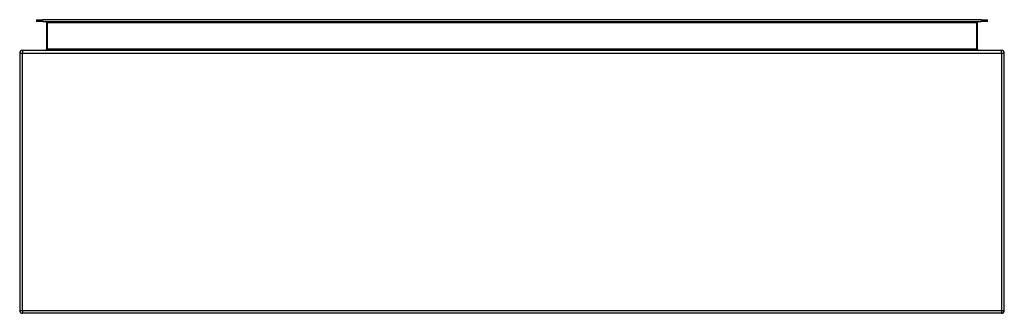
# Model space of a CAD drawing. Header units: inches. Extents: x 20.4 to 50.4, y 13.8 to 22.7.
import ezdxf

# ---------------------------------------------------------------- set-up
doc = ezdxf.new("R2010")
doc.units = ezdxf.units.IN
doc.header["$MEASUREMENT"] = 0
doc.layers.add('Visible Edges(ANSI)', color=7, linetype='Continuous', lineweight=25)
doc.layers.add('Visible Tangent Edges(ANSI)', color=7, linetype='Continuous', lineweight=25)

msp = doc.modelspace()

# ---------------------------------------------------------------- linework, layer by layer
at = {"layer": 'Visible Edges(ANSI)'}
for p, q in [((20.953, 22.746), (21.15, 22.746)), ((20.953, 22.746), (20.953, 22.693)), ((21.15, 22.693), (20.953, 22.693)), ((49.733, 22.746), (21.15, 22.746)), ((21.15, 22.693), (49.733, 22.693)), ((21.255, 22.662), (21.255, 21.845)), ((49.628, 21.845), (49.628, 22.662)), ((49.733, 22.746), (49.93, 22.746)), ((49.93, 22.693), (49.733, 22.693)), ((49.93, 22.693), (49.93, 22.746)), ((20.442, 21.73), (20.442, 13.898)), ((50.358, 21.814), (20.526, 21.814)), ((50.442, 13.898), (50.442, 21.73)), ((50.358, 13.814), (20.526, 13.814))]:
    msp.add_line(p, q, dxfattribs=at)
for centre, radius, start, end in [((21.224, 22.662), 0.031, 0, 90), ((49.659, 22.662), 0.031, 90, 180), ((20.526, 21.73), 0.084, 90, 180), ((21.224, 21.845), 0.031, 270, 0), ((49.659, 21.845), 0.031, 180, 270), ((50.358, 21.73), 0.084, 0, 90), ((20.526, 13.898), 0.084, 180, 270), ((50.358, 13.898), 0.084, 270, 0)]:
    msp.add_arc(centre, radius, start, end, dxfattribs=at)
at = {"layer": 'Visible Tangent Edges(ANSI)'}
for p, q in [((21.15, 22.693), (21.15, 22.746)), ((21.286, 22.662), (21.255, 22.662)), ((21.286, 22.693), (21.286, 22.662)), ((21.286, 21.845), (21.286, 22.662)), ((21.286, 22.662), (49.597, 22.662)), ((49.597, 22.662), (49.597, 22.693)), ((49.628, 22.662), (49.597, 22.662)), ((49.597, 22.662), (49.597, 21.845)), ((49.733, 22.746), (49.733, 22.693)), ((20.442, 21.73), (20.526, 21.73)), ((20.526, 21.814), (20.526, 21.73)), ((20.526, 21.73), (50.358, 21.73)), ((20.526, 13.898), (20.526, 21.73)), ((21.286, 21.845), (21.255, 21.845)), ((49.597, 21.845), (21.286, 21.845)), ((49.597, 21.845), (49.628, 21.845)), ((50.358, 21.73), (50.358, 21.814)), ((50.358, 21.73), (50.442, 21.73)), ((50.358, 21.73), (50.358, 13.898)), ((20.442, 13.898), (20.526, 13.898)), ((20.526, 13.898), (20.526, 13.814)), ((20.526, 13.898), (50.358, 13.898)), ((50.358, 13.898), (50.442, 13.898)), ((50.358, 13.898), (50.358, 13.814))]:
    msp.add_line(p, q, dxfattribs=at)
for centre, major_axis, start_param, end_param in [((21.224, 21.845), (0.062, 0), 4.712389, 6.283185), ((49.659, 21.845), (-0.062, 0), 0, 1.570796)]:
    msp.add_ellipse(centre, major_axis=major_axis, ratio=0.5, start_param=start_param, end_param=end_param, dxfattribs=at)

doc.saveas('drawing.dxf')
